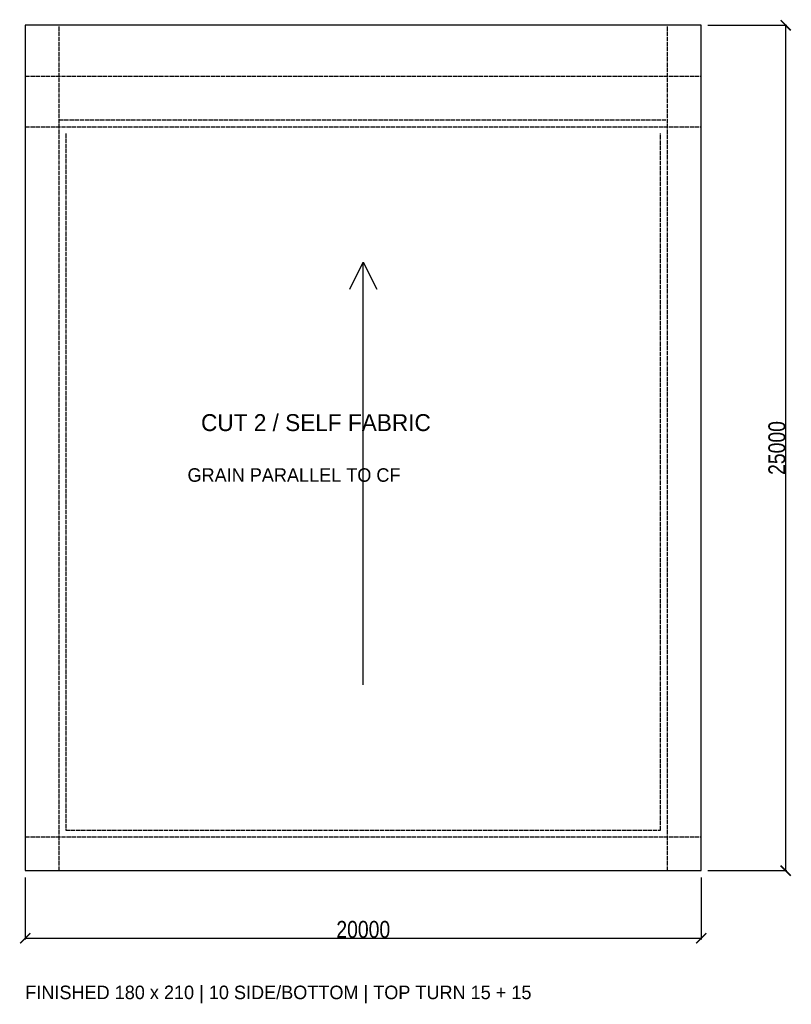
# Model space of a CAD drawing. Header units: millimetres. Extents: x -2 to 227, y -40 to 252.
import ezdxf

# ---------------------------------------------------------------- set-up
doc = ezdxf.new("R2010")
doc.units = ezdxf.units.MM
doc.linetypes.add('DASHED', pattern=[1.524, 1.27, -0.254])
for name, color, linetype in [('CUT', 1, 'CONTINUOUS'), ('DIMENSIONS', 2, 'CONTINUOUS'), ('FOLD', 4, 'DASHED'), ('GRAIN', 3, 'CONTINUOUS'), ('NOTES', 7, 'CONTINUOUS'), ('STITCH', 3, 'DASHED')]:
    doc.layers.add(name, color=color, linetype=linetype)
doc.styles.add('OpenSansCondensed-Light', font='OpenSansCondensed-Light.ttf')
doc.dimstyles.new('EZDXF', dxfattribs={"dimtxt": 0.25, "dimasz": 0.175, "dimexe": 0.375, "dimexo": 0.125, "dimgap": 0.1, "dimtad": 1, "dimlfac": 100, "dimzin": 12, "dimdsep": 46, "dimtxsty": 'OpenSansCondensed-Light', "dimblk": 'ARCHTICK', "dimcen": 2.5, "dimazin": 3, "dimtfac": 0.5, "dimtmove": 2, "dimatfit": 3})

# ---------------------------------------------------------------- blocks, each defined once
blk = doc.blocks.new('_ARCHTICK')
at = {"color": 0, "linetype": 'BYBLOCK', "const_width": 0.15}
blk.add_lwpolyline([(-0.5, -0.5), (0.5, 0.5)], dxfattribs=at)

msp = doc.modelspace()

# ---------------------------------------------------------------- linework, layer by layer
at = {"layer": 'CUT'}
msp.add_lwpolyline([(0, 0), (200, 0), (200, 250), (0, 250)], close=True, dxfattribs=at)
at = {"layer": 'FOLD'}
for p, q in [((10, 0), (10, 250)), ((190, 0), (190, 250)), ((0, 235), (200, 235)), ((0, 220), (200, 220)), ((0, 10), (200, 10))]:
    msp.add_line(p, q, dxfattribs=at)
at = {"layer": 'GRAIN'}
msp.add_line((100, 55), (100, 180), dxfattribs=at)
msp.add_lwpolyline([(96, 172), (100, 180), (104, 172)], dxfattribs=at)
at = {"layer": 'STITCH'}
msp.add_line((10, 222), (190, 222), dxfattribs=at)
msp.add_lwpolyline([(12, 218), (12, 12), (188, 12), (188, 218)], dxfattribs=at)

# ---------------------------------------------------------------- texts
at = {"layer": 'NOTES'}
for s, height, p in [('CUT 2 / SELF FABRIC', 5, (52, 130)), ('GRAIN PARALLEL TO CF', 4, (48, 115)), ('FINISHED 180 x 210 | 10 SIDE/BOTTOM | TOP TURN 15 + 15', 4, (0, -38))]:
    msp.add_text(s, height=height, dxfattribs=at).set_placement(p)

# ---------------------------------------------------------------- dimensions: what is measured, and where the dimension line sits
at = {"layer": 'DIMENSIONS'}
msp.add_linear_dim(base=(225, 0), p1=(200, 0), p2=(200, 250), angle=90, dimstyle='EZDXF', override={"dimtxt": 5, "dimasz": 3, "dimexo": 2}, dxfattribs=at).render()
msp.add_linear_dim(base=(0, -20), p1=(0, 0), p2=(200, 0), dimstyle='EZDXF', override={"dimtxt": 5, "dimasz": 3, "dimexo": 2}, dxfattribs=at).render()

doc.saveas('drawing.dxf')
